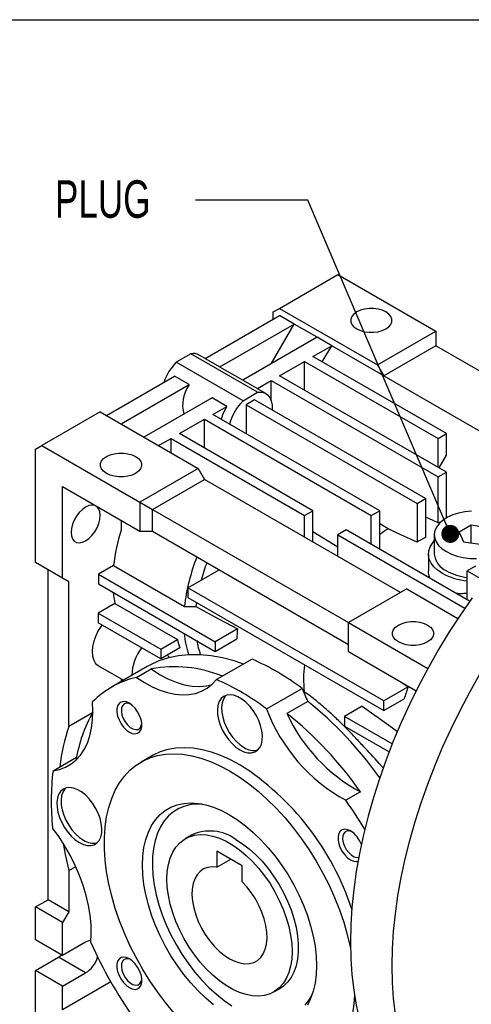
# Model space of a CAD drawing. Header units: millimetres. Extents: x 19 to 819, y 19 to 629.
# Tile 6 of 7: x 642 to 718, y 462 to 629. Entities that reach past the tile are written whole.
import ezdxf

# ---------------------------------------------------------------- set-up
doc = ezdxf.new("R2010")
doc.units = ezdxf.units.MM
doc.header["$LTSCALE"] = 3
doc.linetypes.add('SLD-Solid', pattern=[0])
doc.layers.add('TEXT', color=140, linetype='SLD-Solid', lineweight=25)
doc.styles.add('SLDTEXTSTYLE0', font='TXT', dxfattribs={"width": 0.7})
doc.dimstyles.new('SLDDIMSTYLE0', dxfattribs={"dimtxt": 0.18, "dimasz": 3.048, "dimexe": 0, "dimexo": 0.0625, "dimgap": 0, "dimtad": 0, "dimtih": 1, "dimtoh": 1, "dimdec": 0, "dimrnd": 1e-09, "dimzin": 0, "dimdsep": 46, "dimtxsty": 'Standard', "dimblk1": 'DOT', "dimblk2": 'DOT', "dimsah": 1, "dimcen": 0.09, "dimadec": 0, "dimazin": 0, "dimtfac": 3.048, "dimtdec": 0, "dimtofl": 0, "dimtmove": 0, "dimatfit": 3, "dimldrblk": 'DOT', "dimfxl": 0, "dimfrac": 2, "dimtolj": 1, "dimtzin": 0, "dimarcsym": 0})

# ---------------------------------------------------------------- blocks, each defined once
blk = doc.blocks.new('_Dot')
at = {"color": 0, "linetype": 'ByBlock', "lineweight": -2}
blk.add_line((-0.5, 0), (-1, 0), dxfattribs=at)
at = {"color": 0, "linetype": 'ByBlock', "const_width": 0.5}
blk.add_lwpolyline([(-0.25, 0, 1), (0.25, 0, 1)], format="xyb", close=True, dxfattribs=at)

msp = doc.modelspace()

# ---------------------------------------------------------------- linework, layer by layer
for p, q in [((685.593, 579.718), (695.493, 585.433)), ((695.493, 585.433), (712.11, 575.84)), ((684.533, 579.106), (685.593, 579.718)), ((684.533, 577.881), (684.533, 579.106)), ((685.593, 579.718), (702.21, 570.126)), ((672.989, 571.217), (685.593, 578.494)), ((688.068, 577.065), (685.593, 578.494)), ((675.463, 569.788), (688.068, 577.065)), ((684.18, 570.33), (688.068, 577.065)), ((691.957, 574.82), (688.068, 577.065)), ((702.21, 570.126), (712.11, 575.84)), ((712.11, 575.84), (712.11, 573.391)), ((691.957, 574.82), (679.352, 567.543)), ((694.432, 573.391), (691.957, 574.82)), ((691.25, 571.554), (694.432, 573.391)), ((692.841, 570.636), (694.432, 573.391)), ((703.271, 568.288), (694.432, 573.391)), ((712.11, 573.391), (703.271, 568.288)), ((743.033, 555.54), (712.11, 573.391)), ((670.567, 572.023), (668.093, 570.595)), ((681.88, 565.492), (670.567, 572.023)), ((672.989, 571.217), (671.955, 571.814)), ((672.989, 571.217), (675.463, 569.788)), ((713.878, 558.492), (691.25, 571.554)), ((679.407, 564.064), (668.093, 570.595)), ((679.353, 567.543), (675.49, 569.773)), ((685.593, 568.288), (689.836, 570.738)), ((689.836, 570.738), (712.463, 557.675)), ((689.836, 565.839), (689.836, 570.738)), ((702.21, 570.126), (703.271, 568.288)), ((656.248, 561.553), (667.792, 568.217)), ((670.267, 566.789), (667.792, 568.217)), ((679.352, 567.543), (681.827, 566.114)), ((681.827, 566.114), (684.179, 567.472)), ((684.179, 567.472), (712.463, 551.144)), ((684.179, 564.084), (684.179, 567.472)), ((713.878, 551.96), (685.593, 568.288)), ((703.271, 568.288), (735.425, 549.726)), ((658.723, 560.125), (670.267, 566.789)), ((683.268, 565.283), (681.854, 566.099)), ((674.156, 564.544), (662.612, 557.879)), ((676.631, 563.115), (674.156, 564.544)), ((679.407, 564.064), (681.88, 565.492)), ((681.351, 564.206), (679.936, 563.39)), ((710.342, 547.47), (681.351, 564.206)), ((674.28, 561.757), (676.631, 563.115)), ((679.936, 563.39), (708.928, 546.654)), ((679.936, 563.39), (679.936, 558.492)), ((655.188, 562.166), (645.288, 556.451)), ((655.188, 562.166), (671.805, 552.573)), ((668.623, 558.492), (672.865, 560.941)), ((672.865, 560.941), (701.15, 544.613)), ((672.865, 556.042), (672.865, 560.941)), ((702.564, 545.429), (674.28, 561.757)), ((665.087, 556.451), (667.208, 557.675)), ((667.208, 557.675), (689.836, 544.613)), ((667.208, 555.226), (667.208, 557.675)), ((691.25, 545.429), (668.623, 558.492)), ((712.463, 557.675), (713.878, 558.492)), ((712.463, 552.777), (712.463, 557.675)), ((713.878, 554.817), (713.878, 558.492)), ((644.228, 555.838), (645.288, 556.451)), ((644.228, 536.65), (644.228, 555.838)), ((645.288, 556.451), (661.905, 546.858)), ((712.64, 552.674), (713.878, 554.817)), ((671.805, 552.573), (661.905, 546.858)), ((671.805, 552.573), (672.865, 550.736)), ((664.026, 545.633), (672.865, 550.736)), ((706.099, 531.55), (672.865, 550.736)), ((712.463, 551.144), (713.878, 551.96)), ((712.463, 543.394), (712.463, 551.144)), ((713.878, 544.204), (713.878, 551.96)), ((648.824, 533.996), (648.824, 549.511)), ((648.824, 549.511), (661.905, 541.959)), ((708.928, 546.654), (710.342, 547.47)), ((710.342, 547.47), (710.342, 540.908)), ((661.905, 546.858), (664.026, 545.633)), ((661.905, 546.858), (661.905, 541.959)), ((708.928, 546.654), (708.928, 540.092)), ((664.026, 545.633), (697.261, 526.448)), ((664.026, 541.959), (664.026, 545.633)), ((689.836, 544.613), (691.25, 545.429)), ((689.836, 540.939), (689.836, 544.613)), ((691.25, 540.122), (691.25, 545.429)), ((701.15, 544.613), (702.564, 545.429)), ((701.15, 539.714), (701.15, 544.613)), ((702.564, 538.898), (702.564, 545.429)), ((658.723, 543.796), (658.723, 542.15)), ((703.978, 542.347), (702.564, 543.221)), ((718.08, 542.957), (716.039, 541.778)), ((720.869, 542.525), (718.08, 542.957)), ((718.08, 539.968), (718.08, 542.957)), ((661.905, 541.959), (664.026, 541.959)), ((664.026, 541.959), (697.261, 522.773)), ((695.493, 539.226), (691.25, 541.865)), ((696.907, 542.163), (695.493, 541.347)), ((695.493, 541.347), (717.009, 528.926)), ((695.493, 537.673), (695.493, 541.347)), ((717.817, 530.092), (696.907, 542.163)), ((711.827, 541.347), (711.827, 538.081)), ((716.039, 541.778), (716.786, 540.169)), ((716.786, 540.169), (719.574, 539.737)), ((710.827, 538.081), (710.827, 535.261)), ((648.824, 533.996), (644.228, 536.65)), ((646.349, 535.425), (644.228, 536.65)), ((657.445, 536.115), (654.905, 534.649)), ((657.445, 536.115), (669.466, 529.176)), ((718.827, 536.04), (717.413, 535.224)), ((649.884, 533.384), (646.349, 535.425)), ((646.349, 479.492), (646.349, 535.425)), ((654.905, 534.649), (654.905, 533.016)), ((654.905, 534.649), (674.704, 523.219)), ((670.037, 532.364), (675.342, 535.427)), ((717.413, 535.224), (720.331, 533.54)), ((717.413, 530.326), (717.413, 535.224)), ((649.884, 533.384), (648.824, 533.996)), ((649.884, 508.853), (649.884, 533.384)), ((654.905, 533.016), (674.704, 521.586)), ((703.271, 513.178), (670.037, 532.364)), ((670.037, 532.364), (670.037, 530.731)), ((670.037, 530.731), (703.271, 511.545)), ((707.16, 532.163), (697.261, 526.448)), ((707.16, 532.163), (715.825, 527.161)), ((657.689, 529.724), (654.834, 528.076)), ((657.689, 529.724), (668.296, 523.601)), ((671.5, 529.886), (671.412, 529.181)), ((654.834, 528.076), (654.834, 526.443)), ((654.834, 528.076), (665.441, 521.953)), ((665.441, 520.32), (654.834, 526.443)), ((697.261, 521.549), (697.261, 526.448)), ((697.261, 526.448), (710.725, 518.675)), ((678.462, 525.389), (674.704, 523.219)), ((665.441, 521.953), (668.296, 523.601)), ((674.704, 521.586), (678.331, 523.68)), ((674.704, 523.219), (674.704, 521.586)), ((668.67, 522.184), (665.441, 520.32)), ((665.441, 521.953), (665.441, 520.32)), ((697.261, 521.549), (708.754, 514.913)), ((654.912, 519.109), (659.116, 516.683)), ((680.928, 520.281), (674.918, 516.812)), ((663.138, 519.005), (657.128, 515.535)), ((661.364, 517.173), (663.839, 518.601)), ((658.723, 516.909), (658.723, 516.456)), ((706.347, 516.303), (707.374, 515.547)), ((683.387, 511.837), (689.398, 515.307)), ((689.763, 514.768), (689.603, 514.848)), ((707.374, 515.547), (703.271, 513.178)), ((690.385, 513.105), (686.849, 511.064)), ((703.271, 511.545), (706.721, 513.537)), ((703.271, 511.545), (703.271, 513.178)), ((653.908, 511.176), (649.884, 508.853)), ((699.605, 512.286), (696.624, 510.565)), ((696.624, 510.565), (696.624, 508.932)), ((704.696, 505.905), (696.624, 510.565)), ((696.624, 508.932), (704.172, 504.574)), ((647.199, 501.358), (651.187, 503.661)), ((663.877, 503.843), (662.109, 502.823)), ((699.301, 497.772), (696.826, 496.344)), ((670.669, 490.445), (669.609, 489.832)), ((674.987, 487.701), (674.987, 484.995)), ((679.229, 485.252), (674.987, 487.701)), ((674.987, 484.995), (677.331, 486.348)), ((651.036, 485.09), (649.884, 484.425)), ((649.884, 484.425), (649.884, 477.451)), ((679.229, 482.545), (679.229, 485.252)), ((644.228, 478.267), (646.349, 479.492)), ((649.884, 477.451), (646.349, 479.492)), ((648.824, 475.614), (644.228, 478.267)), ((644.228, 472.714), (644.228, 478.267)), ((649.884, 477.451), (648.824, 475.614)), ((648.824, 470.061), (648.824, 475.614)), ((648.824, 470.061), (644.228, 472.714)), ((652.713, 472.306), (648.824, 470.061)), ((644.228, 467.489), (648.117, 469.734)), ((652.713, 467.08), (648.117, 469.734)), ((648.824, 464.835), (644.228, 467.489)), ((644.228, 459.078), (644.228, 467.489)), ((648.824, 464.835), (652.713, 467.08)), ((656.985, 465.546), (648.824, 460.834)), ((648.824, 460.834), (648.824, 464.835)), ((684.607, 463.851), (685.668, 464.463))]:
    msp.add_line(p, q)
at = {"flags": 128}
for points in [[(698.675, 576.249), (699.287, 575.967), (699.994, 575.77), (700.758, 575.67), (701.541, 575.67), (702.306, 575.77), (703.012, 575.967), (703.624, 576.249), (704.113, 576.602), (704.453, 577.01), (704.628, 577.451), (704.628, 577.904), (704.453, 578.345), (704.113, 578.752), (703.624, 579.106), (703.012, 579.388), (702.306, 579.585), (701.541, 579.685), (700.758, 579.685), (699.994, 579.585), (699.287, 579.388), (698.675, 579.106), (698.186, 578.752), (697.846, 578.345), (697.672, 577.904), (697.672, 577.451), (697.846, 577.01), (698.186, 576.602), (698.675, 576.249)], [(681.88, 565.492), (682.51, 565.519), (683.074, 565.38), (683.553, 565.078), (683.931, 564.625), (684.194, 564.037), (684.334, 563.333), (684.345, 562.539), (684.34, 562.48)], [(656.248, 551.756), (655.76, 552.11), (655.42, 552.518), (655.245, 552.959), (655.245, 553.411), (655.42, 553.852), (655.76, 554.26), (656.248, 554.614), (656.861, 554.896), (657.567, 555.092), (658.331, 555.193), (659.115, 555.193), (659.879, 555.092), (660.585, 554.896), (661.198, 554.614), (661.687, 554.26), (662.027, 553.852), (662.201, 553.411), (662.201, 552.959), (662.027, 552.518), (661.687, 552.11), (661.198, 551.756), (660.585, 551.474), (659.879, 551.278), (659.115, 551.177), (658.331, 551.177), (657.567, 551.278), (656.861, 551.474), (656.248, 551.756)], [(652.713, 540.324), (653.263, 540.714), (653.787, 541.227), (654.256, 541.838), (654.648, 542.517), (654.943, 543.229), (655.126, 543.939), (655.188, 544.611), (655.126, 545.211), (654.943, 545.709), (654.648, 546.081), (654.256, 546.307), (653.787, 546.377), (653.263, 546.286), (652.713, 546.04), (652.162, 545.65), (651.639, 545.137), (651.17, 544.526), (650.778, 543.847), (650.483, 543.135), (650.3, 542.425), (650.238, 541.753), (650.3, 541.153), (650.483, 540.655), (650.778, 540.283), (651.17, 540.057), (651.639, 539.987), (652.162, 540.078), (652.713, 540.324)], [(712.463, 543.394), (710.879, 544.105), (710.342, 544.346)], [(718.124, 545.368), (717.016, 545.25), (715.954, 545.032), (714.968, 544.718), (714.081, 544.317), (713.317, 543.839), (712.696, 543.297), (712.234, 542.704), (711.942, 542.075), (711.829, 541.428), (711.897, 540.779), (712.144, 540.145), (712.565, 539.541), (713.148, 538.985), (713.878, 538.49)], [(708.928, 540.092), (706.156, 541.355), (703.978, 542.347)], [(713.17, 534.815), (712.39, 535.338), (711.754, 535.923), (711.276, 536.555), (710.967, 537.222), (710.833, 537.908), (710.878, 538.598), (711.1, 539.276), (711.495, 539.928), (711.827, 540.317)], [(713.878, 538.49), (714.736, 538.068), (715.7, 537.732), (716.745, 537.489), (717.844, 537.346), (718.968, 537.307)], [(671.412, 529.181), (675.36, 527.057), (678.462, 525.389)], [(718.218, 530.659), (716.25, 527.803), (714.36, 524.88), (712.551, 521.897), (710.827, 518.862), (709.194, 515.782), (707.655, 512.666), (706.215, 509.52), (704.876, 506.353), (703.642, 503.172), (702.516, 499.986), (701.501, 496.802), (700.599, 493.629), (699.813, 490.474), (699.145, 487.344), (698.595, 484.249), (698.167, 481.195), (697.86, 478.19), (697.676, 475.241), (697.614, 472.357)], [(655.497, 526.06), (655.407, 525.937), (654.87, 525.098), (654.43, 524.207), (654.101, 523.296), (653.897, 522.399), (653.825, 521.546), (653.887, 520.77), (654.08, 520.098), (654.399, 519.555), (654.83, 519.16), (654.912, 519.109)], [(705.746, 523.182), (705.257, 523.536), (704.917, 523.944), (704.743, 524.385), (704.743, 524.837), (704.917, 525.278), (705.257, 525.686), (705.746, 526.04), (706.359, 526.322), (707.065, 526.518), (707.829, 526.619), (708.613, 526.619), (709.377, 526.518), (710.083, 526.322), (710.696, 526.04), (711.184, 525.686), (711.524, 525.278), (711.699, 524.837), (711.699, 524.385), (711.524, 523.944), (711.184, 523.536), (710.696, 523.182), (710.083, 522.9), (709.377, 522.704), (708.613, 522.603), (707.829, 522.603), (707.065, 522.704), (706.359, 522.9), (705.746, 523.182)], [(679.452, 519.429), (677.901, 519.956), (675.916, 520.486), (673.972, 520.841), (672.076, 521.019), (670.238, 521.021), (668.465, 520.846), (666.765, 520.494), (665.146, 519.967), (663.615, 519.269), (663.138, 519.005)], [(666.572, 520.973), (666.733, 520.775), (666.939, 520.539)], [(663.839, 518.601), (665.246, 517.684), (666.655, 516.927), (668.052, 516.339), (669.423, 515.926), (670.755, 515.691), (672.034, 515.637), (673.248, 515.764), (674.142, 515.988)], [(704.685, 468.275), (704.747, 471.159), (704.931, 474.108), (705.238, 477.113), (705.667, 480.167), (706.216, 483.262), (706.884, 486.392), (707.67, 489.547), (708.572, 492.72), (709.587, 495.904), (710.713, 499.09), (711.947, 502.271), (713.286, 505.438), (714.727, 508.583), (716.265, 511.7), (717.898, 514.78), (719.622, 517.815)], [(661.364, 517.173), (662.68, 516.31), (663.998, 515.587), (665.307, 515.011), (666.597, 514.587), (667.854, 514.318), (669.07, 514.207), (670.232, 514.255), (671.331, 514.461), (672.358, 514.823), (673.304, 515.339), (674.159, 516.004), (674.918, 516.812)], [(678.876, 504.89), (679.558, 504.567), (680.217, 504.396), (680.834, 504.383), (681.388, 504.528), (681.861, 504.826), (682.238, 505.268), (682.507, 505.84), (682.66, 506.523), (682.69, 507.295), (682.598, 508.131), (682.387, 509.005), (682.062, 509.888), (681.636, 510.753), (681.12, 511.57), (680.532, 512.315), (679.892, 512.963), (679.218, 513.493), (678.533, 513.888), (677.86, 514.136), (677.219, 514.228), (676.631, 514.162), (676.116, 513.939), (675.689, 513.568), (675.365, 513.059), (675.153, 512.429), (675.061, 511.699), (675.092, 510.891), (675.244, 510.033), (675.513, 509.15), (675.89, 508.273), (676.363, 507.429), (676.917, 506.644), (677.534, 505.945), (678.194, 505.354), (678.876, 504.89)], [(676.553, 514.139), (676.396, 513.976), (676.072, 513.467), (675.86, 512.837), (675.768, 512.107), (675.799, 511.3), (675.951, 510.441), (676.22, 509.559), (676.598, 508.681), (677.071, 507.837), (677.624, 507.052), (678.241, 506.353), (678.901, 505.762), (679.583, 505.298)], [(647.199, 501.358), (648.291, 501.582), (649.309, 501.962), (650.244, 502.495), (651.089, 503.176), (651.836, 503.999), (652.479, 504.958), (653.012, 506.044), (653.429, 507.247), (653.729, 508.556), (653.908, 509.962), (653.964, 511.451), (653.897, 513.01)], [(660.126, 512.788), (659.618, 513.009), (659.14, 513.076), (658.719, 512.984), (658.38, 512.737), (658.142, 512.352), (658.02, 511.849), (658.02, 511.258), (658.142, 510.614), (658.38, 509.954), (658.719, 509.316), (659.14, 508.738), (659.618, 508.253), (660.126, 507.888), (660.633, 507.666), (661.112, 507.6), (661.532, 507.692), (661.872, 507.939), (662.109, 508.324), (662.232, 508.827), (662.232, 509.418), (662.109, 510.062), (661.872, 510.722), (661.532, 511.359), (661.112, 511.938), (660.633, 512.423), (660.126, 512.788)], [(660.327, 512.66), (660.04, 512.763), (659.605, 512.796), (659.238, 512.663), (658.965, 512.374), (658.807, 511.95), (658.774, 511.423), (658.871, 510.832), (659.088, 510.221), (659.412, 509.635), (659.816, 509.118), (660.272, 508.707), (660.745, 508.434), (661.201, 508.318), (661.606, 508.368), (661.929, 508.581), (662.147, 508.941), (662.238, 509.351)], [(699.605, 512.286), (704.108, 509.07), (705.61, 507.996)], [(667.695, 460.323), (666.268, 462.043), (664.904, 463.851), (663.611, 465.734), (662.398, 467.683), (661.271, 469.686), (660.237, 471.731), (659.302, 473.805), (658.472, 475.898), (657.751, 477.995), (657.143, 480.087), (656.653, 482.159), (656.283, 484.2), (656.035, 486.198), (655.91, 488.14), (655.91, 490.017), (656.035, 491.816), (656.283, 493.527), (656.653, 495.141), (657.143, 496.647), (657.751, 498.037), (658.472, 499.302), (659.302, 500.436), (660.237, 501.431), (661.271, 502.282), (662.398, 502.983), (663.611, 503.532), (664.904, 503.923), (666.268, 504.156), (667.695, 504.228), (669.178, 504.14), (670.708, 503.891), (672.274, 503.484), (673.87, 502.92), (675.484, 502.203), (677.108, 501.338), (677.108, 501.338)], [(678.876, 502.358), (677.252, 503.224), (675.638, 503.941), (674.042, 504.504), (672.475, 504.912), (670.946, 505.16), (669.463, 505.249), (668.035, 505.176), (666.671, 504.944), (665.379, 504.552), (664.166, 504.004), (663.877, 503.843)], [(677.108, 501.338), (678.732, 500.328), (680.346, 499.181), (681.941, 497.903), (683.508, 496.501), (685.038, 494.984), (686.521, 493.36), (687.948, 491.64), (689.312, 489.832), (690.605, 487.949), (691.818, 486), (692.945, 483.997), (693.979, 481.952), (694.914, 479.878), (695.744, 477.785), (696.465, 475.688), (697.073, 473.596), (697.563, 471.524), (697.624, 471.227)], [(651.652, 489.169), (652.334, 488.846), (652.994, 488.675), (653.611, 488.662), (654.164, 488.807), (654.637, 489.105), (655.015, 489.547), (655.284, 490.119), (655.436, 490.802), (655.467, 491.574), (655.375, 492.41), (655.163, 493.284), (654.839, 494.167), (654.412, 495.032), (653.897, 495.849), (653.309, 496.594), (652.668, 497.242), (651.994, 497.772), (651.31, 498.167), (650.636, 498.415), (649.995, 498.507), (649.408, 498.441), (648.892, 498.218), (648.465, 497.847), (648.141, 497.338), (647.929, 496.708), (647.838, 495.978), (647.868, 495.17), (648.021, 494.312), (648.29, 493.43), (648.667, 492.552), (649.14, 491.708), (649.694, 490.923), (650.31, 490.224), (650.97, 489.633), (651.652, 489.169)], [(649.329, 498.418), (649.173, 498.255), (648.848, 497.746), (648.637, 497.116), (648.545, 496.386), (648.575, 495.579), (648.728, 494.72), (648.997, 493.838), (649.374, 492.96), (649.847, 492.116), (650.401, 491.331), (651.018, 490.632), (651.677, 490.041), (652.359, 489.577)], [(674.397, 461.659), (673.07, 462.785), (671.778, 464.031), (670.531, 465.386), (669.341, 466.839), (668.216, 468.378), (667.168, 469.989), (666.204, 471.658), (665.334, 473.371), (664.563, 475.114), (663.9, 476.872), (663.35, 478.629), (662.917, 480.371), (662.605, 482.083), (662.416, 483.751), (662.353, 485.359), (662.416, 486.895), (662.605, 488.345), (662.917, 489.697), (663.35, 490.939), (663.9, 492.061), (664.563, 493.053), (665.334, 493.906), (666.204, 494.614), (667.168, 495.171), (668.216, 495.571), (669.341, 495.811), (670.531, 495.89), (671.778, 495.806), (673.07, 495.56), (674.397, 495.154), (675.747, 494.593), (677.108, 493.879)], [(672.497, 495.688), (671.778, 495.711), (670.625, 495.622), (669.538, 495.373), (668.526, 494.967), (667.6, 494.406), (666.767, 493.697), (666.033, 492.845), (665.407, 491.858), (664.892, 490.744), (664.494, 489.513), (664.217, 488.176), (664.061, 486.745), (664.03, 485.233), (664.124, 483.652), (664.34, 482.016), (664.678, 480.341), (665.135, 478.64), (665.706, 476.929), (666.387, 475.222), (667.171, 473.535), (668.052, 471.882), (669.022, 470.279), (670.072, 468.738), (671.193, 467.274), (672.376, 465.9), (673.61, 464.627), (674.883, 463.466), (676.186, 462.429), (677.506, 461.524)], [(677.108, 493.879), (678.469, 493.021), (679.819, 492.024), (681.146, 490.898), (682.438, 489.652), (683.685, 488.297), (684.875, 486.844), (686, 485.305), (687.048, 483.694), (688.012, 482.025), (688.882, 480.312), (689.653, 478.569), (690.316, 476.811), (690.866, 475.054), (691.299, 473.312), (691.611, 471.6), (691.8, 469.932), (691.862, 468.324), (691.8, 466.788), (691.611, 465.338), (691.299, 463.986), (690.866, 462.744), (690.316, 461.622)], [(653.588, 472.239), (653.678, 473.706), (653.644, 475.248), (653.488, 476.85), (653.211, 478.498), (652.815, 480.179), (652.304, 481.878), (651.681, 483.58), (650.953, 485.269), (650.126, 486.933), (649.207, 488.555), (648.204, 490.122), (647.125, 491.621)], [(697.626, 491.139), (697.118, 491.361), (696.64, 491.428), (696.219, 491.335), (695.88, 491.089), (695.642, 490.703), (695.52, 490.201), (695.52, 489.61), (695.642, 488.966), (695.88, 488.306), (696.219, 487.668), (696.64, 487.09), (697.118, 486.604), (697.626, 486.24), (698.133, 486.018), (698.612, 485.952), (698.891, 485.993)], [(697.827, 491.012), (697.54, 491.114), (697.105, 491.147), (696.738, 491.014), (696.465, 490.725), (696.307, 490.302), (696.274, 489.775), (696.371, 489.184), (696.588, 488.573), (696.912, 487.987), (697.316, 487.469), (697.772, 487.059), (698.245, 486.785), (698.701, 486.67), (699.02, 486.694)], [(648.89, 489.07), (649.252, 487.168), (649.884, 484.425)], [(666.501, 482.965), (666.564, 484.253), (666.749, 485.454), (667.057, 486.555), (667.482, 487.541), (668.02, 488.403), (668.664, 489.128), (669.408, 489.71), (670.241, 490.141), (671.156, 490.415), (672.14, 490.531), (673.182, 490.486), (674.27, 490.281), (675.392, 489.919), (676.534, 489.403), (677.682, 488.74), (678.824, 487.938), (679.946, 487.005), (681.034, 485.953), (682.076, 484.795), (683.06, 483.543), (683.975, 482.213), (684.808, 480.819), (685.552, 479.379), (686.196, 477.909), (686.734, 476.427), (687.159, 474.95), (687.467, 473.495), (687.652, 472.079), (687.715, 470.718), (687.652, 469.43), (687.467, 468.229), (687.159, 467.128), (686.734, 466.142), (686.196, 465.28), (685.552, 464.555), (684.808, 463.973), (683.975, 463.542), (683.06, 463.268), (682.076, 463.152), (681.034, 463.197), (679.946, 463.402), (678.824, 463.764), (677.682, 464.28), (676.534, 464.943), (675.392, 465.745), (674.27, 466.678), (673.182, 467.73), (672.14, 468.888), (671.156, 470.14), (670.241, 471.47), (669.408, 472.864), (668.664, 474.304), (668.02, 475.774), (667.482, 477.256), (667.057, 478.733), (666.749, 480.188), (666.564, 481.604), (666.501, 482.965)], [(678.169, 489.702), (679.315, 488.968), (680.449, 488.099), (681.555, 487.106), (682.622, 485.999), (683.637, 484.792), (684.587, 483.499), (685.463, 482.135), (686.253, 480.716), (686.948, 479.259), (687.54, 477.781), (688.022, 476.299), (688.389, 474.831), (688.636, 473.393), (688.76, 472.003), (688.76, 470.677), (688.636, 469.43), (688.389, 468.277), (688.022, 467.232), (687.54, 466.307), (686.948, 465.512), (686.253, 464.858), (685.668, 464.463)], [(674.987, 484.995), (674.17, 485.056), (673.41, 484.957), (672.723, 484.699), (672.122, 484.287), (671.619, 483.729), (671.223, 483.036), (670.942, 482.221), (670.783, 481.302), (670.747, 480.295), (670.836, 479.22), (671.047, 478.098), (671.378, 476.952), (671.821, 475.804), (672.367, 474.676), (673.006, 473.591), (673.726, 472.569), (674.511, 471.631), (675.348, 470.795), (676.219, 470.078), (677.108, 469.493), (677.997, 469.052), (678.868, 468.763), (679.704, 468.633), (680.49, 468.664), (681.21, 468.855), (681.849, 469.202), (682.395, 469.699), (682.838, 470.336), (683.169, 471.101), (683.38, 471.978), (683.469, 472.95), (683.433, 473.999), (683.274, 475.103), (682.993, 476.241), (682.597, 477.391), (682.094, 478.53), (681.493, 479.636), (680.806, 480.688), (680.046, 481.664), (679.229, 482.545)], [(653.623, 472.611), (653.254, 472.543), (652.713, 472.306)], [(697.614, 472.357), (697.676, 469.543), (697.86, 466.807), (698.167, 464.157), (698.595, 461.598), (699.145, 459.136), (699.813, 456.778), (700.599, 454.531), (701.501, 452.398), (702.516, 450.386), (703.642, 448.5), (704.876, 446.745), (706.215, 445.123), (707.655, 443.641), (709.194, 442.301), (710.827, 441.107), (712.114, 440.307)], [(648.117, 469.734), (648.658, 470.122), (648.682, 470.143)], [(660.126, 469.484), (659.618, 469.706), (659.14, 469.772), (658.719, 469.68), (658.38, 469.434), (658.142, 469.048), (658.02, 468.545), (658.02, 467.955), (658.142, 467.311), (658.38, 466.651), (658.719, 466.013), (659.14, 465.434), (659.618, 464.949), (660.126, 464.585), (660.633, 464.363), (661.112, 464.296), (661.532, 464.389), (661.872, 464.635), (662.109, 465.021), (662.232, 465.523), (662.232, 466.114), (662.109, 466.758), (661.872, 467.418), (661.532, 468.056), (661.112, 468.634), (660.633, 469.12), (660.126, 469.484)], [(660.327, 469.357), (660.04, 469.459), (659.605, 469.492), (659.238, 469.359), (658.965, 469.07), (658.807, 468.646), (658.774, 468.12), (658.871, 467.529), (659.088, 466.918), (659.412, 466.332), (659.816, 465.814), (660.272, 465.403), (660.745, 465.13), (661.201, 465.014), (661.606, 465.065), (661.929, 465.278), (662.147, 465.638), (662.238, 466.047)], [(705.238, 460.075), (704.931, 462.725), (704.747, 465.461), (704.685, 468.275)], [(689.95, 461.619), (690.631, 462.54), (691.123, 463.424)], [(698.292, 463.322), (698.181, 461.867), (697.933, 460.156)]]:
    msp.add_lwpolyline(points, dxfattribs=at)
for centre, radius, start, end in [((670.979, 570.053), 2.013, 61.02503, 101.83207), ((674.298, 564.394), 8.773, 135.01947, 161.56217), ((675.131, 563.326), 5.97, 144.55219, 195.03633), ((683.967, 558.778), 8.522, 149.40745, 165.40272), ((685.562, 557.898), 8.713, 134.94715, 165.29502), ((714.54, 532.07), 11.514, 98.38578, 100.38961), ((688.428, 532.705), 31.171, 162.36188, 173.71912), ((716.268, 522.932), 22.978, 122.33345, 126.61191), ((719.987, 522.569), 20.721, 117.7391, 122.25552), ((702.444, 525.36), 33.198, 158.37238, 173.40062), ((715.368, 538.457), 3.56, 186.06251, 245.25763), ((705.13, 524.536), 34.085, 159.22196, 164.46441), ((718.386, 544.431), 10.939, 241.52551, 264.89907), ((718.398, 543.52), 9.448, 241.4132, 264.01456), ((674.534, 533.253), 17.211, 185.60598, 191.83229), ((685.051, 526.09), 15.692, 185.32979, 198.85246), ((701.737, 522.752), 23.424, 173.53663, 177.72855), ((682.464, 526.58), 14.478, 191.87513, 197.6782), ((684.734, 525.773), 13.398, 190.16486, 200.81315), ((668.32, 517.364), 7.777, 141.72254, 178.946), ((663.467, 480.856), 43.119, 53.03134, 66.11168), ((710.116, 516.82), 20.456, 172.99469, 185.75712), ((667.806, 497.362), 21.606, 67.95143, 100.57947), ((664.505, 502.761), 14.75, 102.2939, 135.98498), ((657.456, 477.386), 43.119, 53.03134, 66.11168), ((720.498, 527.928), 33.563, 202.08862, 206.2088), ((741.756, 503.267), 36.509, 160.34501, 163.66219), ((650.524, 463.302), 63.79, 35.31052, 51.3271), ((674.425, 499.474), 23.618, 150.03342, 170.95668), ((710.936, 522.158), 29.419, 200.53791, 241.33796), ((646.533, 460.817), 64.422, 35.00506, 51.25745), ((712.765, 522.864), 28.476, 204.48124, 241.78127), ((678.641, 498.809), 30.46, 160.7464, 173.94272), ((681.235, 507.728), 2.939, 235.78182, 283.18747), ((653.932, 463.442), 46.224, 18.22758, 57.34173), ((688.897, 496.173), 42.019, 172.91105, 186.21917), ((635.945, 453.099), 74.677, 30.87677, 35.38676), ((673.789, 483.714), 7.418, 53.81823, 114.87131), ((695.146, 487.265), 4.6, 20.41878, 57.37461), ((654.012, 492.007), 2.939, 235.78182, 283.18747), ((721.998, 502.754), 74.907, 204.04002, 215.38259), ((650.005, 471.269), 4.988, 302.87917, 342.21988)]:
    msp.add_arc(centre, radius, start, end)
for points, knots in [([(711.103, 533.968), (711.029, 534.144), (710.856, 534.557), (710.845, 535.004), (710.838, 535.261)], [0, 0, 0, 0, 0.4254748, 1, 1, 1, 1]), ([(717.413, 531.438), (717.146, 531.407), (716.513, 531.332), (715.923, 531.364), (715.582, 531.383)], [0, 0, 0, 0, 0.4227752, 1, 1, 1, 1]), ([(703.195, 501.799), (703.063, 501.941), (702.005, 503.086), (700.459, 504.807), (698.518, 506.885), (696.942, 508.519), (695.363, 510.078), (693.635, 511.679), (691.764, 513.284), (690.432, 514.272), (689.763, 514.768)], [0, 0, 0, 0, 0.0280401, 0.2247525, 0.3414501, 0.458156, 0.5771748, 0.6961975, 0.8475533, 1, 1, 1, 1])]:
    msp.add_open_spline(points, degree=3, knots=knots)
msp.add_open_spline([(669.466, 529.176), (670.114, 529.177), (670.763, 529.179), (671.412, 529.181)], degree=3)
at = {"layer": 'TEXT'}
msp.add_line((19.05, 628.65), (819.15, 628.65), dxfattribs=at)

# ---------------------------------------------------------------- texts
at = {"layer": 'TEXT', "insert": (647.521, 601.425), "char_height": 6.35, "attachment_point": 1, "style": 'SLDTEXTSTYLE0'}
msp.add_mtext('PLUG', dxfattribs=at)

# ---------------------------------------------------------------- leaders
at = {"layer": 'TEXT'}
msp.add_leader([(714.542, 541.494), (690.383, 598.086), (671.333, 598.086)], dimstyle='SLDDIMSTYLE0', dxfattribs=at)

doc.saveas('drawing.dxf')
